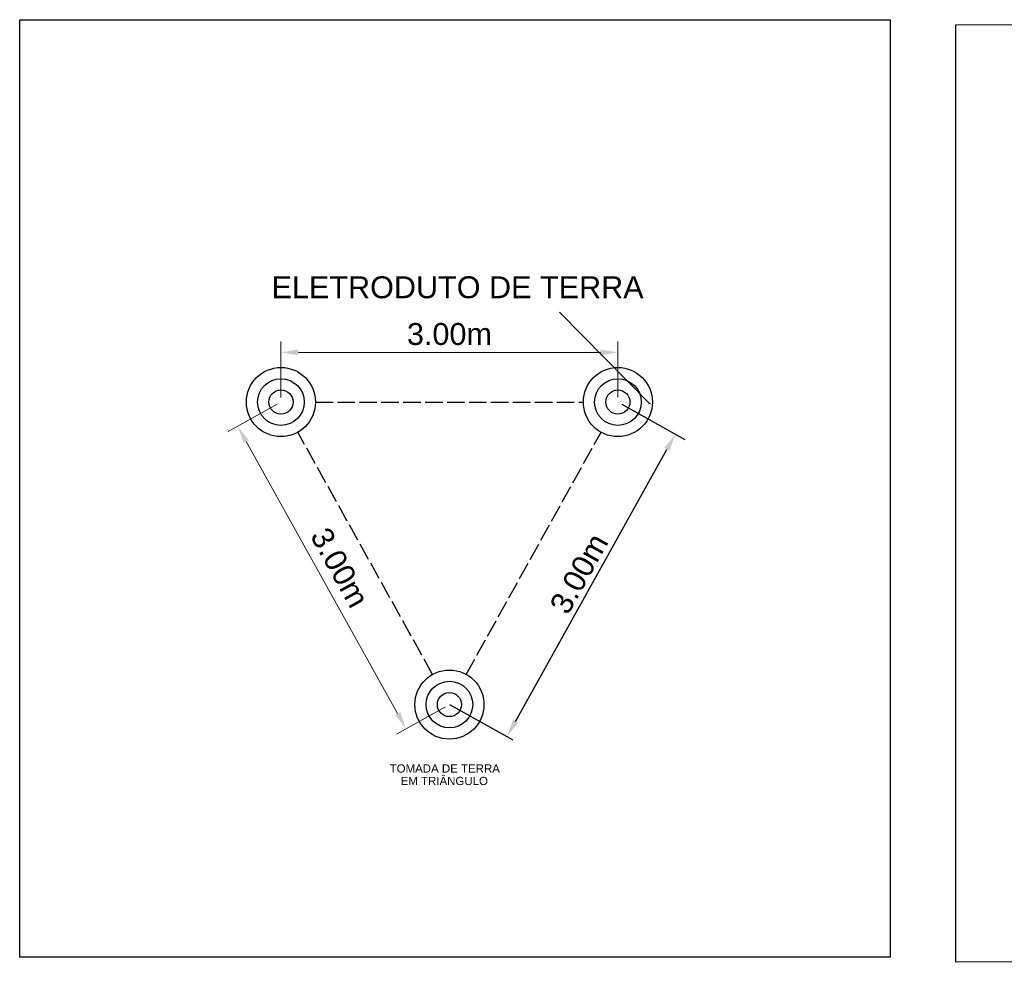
# Model space of a CAD drawing. Header units: metres. Extents: x 2092 to 2374, y -368 to -200.
# Tile 5 of 20: x 2233 to 2283, y -368 to -320. Entities that reach past the tile are written whole.
import ezdxf

# ---------------------------------------------------------------- set-up
doc = ezdxf.new("R2010")
doc.units = ezdxf.units.M
doc.header["$LTSCALE"] = 0.3
doc.linetypes.add('ACAD_ISO02W100', pattern=[15, 12, -3])
doc.layers.get('0').update_dxf_attribs({"color": 251})
doc.layers.add('0 - PAREDE', color=5, linetype='Continuous', lineweight=40)
doc.layers.add('0.2', color=2, linetype='Continuous', lineweight=20)
for name, color, linetype in [('03', 2, 'Continuous'), ('LINHAS', 2, 'Continuous'), ('VISTA2', 80, 'Continuous')]:
    doc.layers.add(name, color=color, linetype=linetype)
doc.styles.add('ARIAL', font='arial.ttf', dxfattribs={"height": 0.25})
doc.dimstyles.new('ISO-25', dxfattribs={"dimtxt": 0.1, "dimasz": 0.1, "dimexe": 0.1, "dimexo": 0.1, "dimgap": 0.1, "dimtad": 1, "dimtxsty": 'Standard', "dimblk": 'ARCHTICK', "dimcen": 0.1, "dimadec": 0, "dimazin": 0, "dimtfac": 1, "dimtmove": 0, "dimatfit": 3, "dimldrblk": 'ARCHTICK', "dimfxl": 0, "dimarcsym": 0})

# ---------------------------------------------------------------- blocks, each defined once
blk = doc.blocks.new('_ArchTick')
at = {"layer": '0 - PAREDE', "color": 0, "const_width": 0.15}
blk.add_lwpolyline([(-0.5, -0.5), (0.5, 0.5)], dxfattribs=at)

msp = doc.modelspace()

# ---------------------------------------------------------------- linework, layer by layer
at = {"color": 1}
for points in [[(2232.614, -320.059), (2277.261, -320.059), (2277.261, -368.117), (2232.614, -368.117)], [(2280.63, -320.325), (2323.735, -320.107), (2323.735, -368.165), (2280.63, -368.383)]]:
    msp.add_lwpolyline(points, close=True, dxfattribs=at)
at = {"layer": '0.2', "color": 4, "linetype": 'Continuous', "ltscale": 0.02}
for p, q in [((2246.015, -339.436), (2246.015, -336.555)), ((2263.296, -339.436), (2263.296, -336.555)), ((2246.913, -337.116), (2262.398, -337.116)), ((2245.819, -339.77), (2243.302, -341.172)), ((2244.23, -341.683), (2251.996, -355.624)), ((2254.459, -355.28), (2251.943, -356.682))]:
    msp.add_line(p, q, dxfattribs=at)
for points in [[(2246.913, -336.967), (2246.913, -337.266), (2246.015, -337.116)], [(2262.398, -336.967), (2262.398, -337.266), (2263.296, -337.116)], [(2244.361, -341.61), (2244.099, -341.756), (2243.793, -340.899)], [(2252.127, -355.551), (2251.865, -355.697), (2252.433, -356.409)]]:
    msp.add_solid(points, dxfattribs=at)
at = {"layer": '03', "color": 4, "linetype": 'Continuous', "ltscale": 0.02}
for p, q in [((2263.492, -339.77), (2266.738, -341.578)), ((2258.044, -356.03), (2265.81, -342.089)), ((2254.656, -355.171), (2257.901, -356.979))]:
    msp.add_line(p, q, dxfattribs=at)
for points in [[(2265.679, -342.016), (2265.941, -342.162), (2266.247, -341.305)], [(2257.913, -355.957), (2258.175, -356.103), (2257.607, -356.815)]]:
    msp.add_solid(points, dxfattribs=at)
at = {"layer": 'LINHAS', "linetype": 'Continuous', "ltscale": 0.02}
for centre, radius in [((2246.015, -339.66), 1.771), ((2263.296, -339.66), 1.771), ((2246.015, -339.66), 1.195), ((2263.296, -339.66), 1.195), ((2246.015, -339.66), 0.619), ((2263.296, -339.66), 0.619), ((2254.656, -355.171), 1.771), ((2254.656, -355.171), 1.195), ((2254.656, -355.171), 0.619)]:
    msp.add_circle(centre, radius, dxfattribs=at)
at = {"layer": 'VISTA2', "linetype": 'ACAD_ISO02W100', "ltscale": 0.25}
for p, q in [((2247.786, -339.66), (2261.525, -339.66)), ((2247.786, -339.66), (2261.525, -339.66)), ((2253.794, -353.624), (2246.877, -341.207)), ((2255.517, -353.624), (2262.434, -341.207))]:
    msp.add_line(p, q, dxfattribs=at)

# ---------------------------------------------------------------- texts
at = {"layer": '0.2', "color": 2, "linetype": 'Continuous', "ltscale": 0.02, "insert": (2249.03, -348.15), "char_height": 1.1229, "attachment_point": 5, "rotation": 299.1214, "style": 'ARIAL'}
msp.add_mtext('3.00m', dxfattribs=at)
at = {"layer": '03', "color": 2, "linetype": 'Continuous', "ltscale": 0.02, "insert": (2261.303, -348.457), "char_height": 1.1229, "attachment_point": 5, "rotation": 60.8786, "style": 'ARIAL'}
msp.add_mtext('3.00m', dxfattribs=at)
at = {"layer": 'VISTA2', "linetype": 'Continuous', "ltscale": 0.02, "style": 'ARIAL'}
for s, height, p in [('ELETRODUTO DE TERRA', 1.12288, (2245.532, -334.338)), ('TOMADA DE TERRA', 0.42108, (2251.59, -358.657)), ('EM TRIÂNGULO', 0.42108, (2252.154, -359.297))]:
    msp.add_text(s, height=height, dxfattribs=at).set_placement(p)
at = {"layer": 'VISTA2', "linetype": 'Continuous', "ltscale": 0.02, "insert": (2254.656, -336.18), "char_height": 1.1229, "attachment_point": 5, "style": 'ARIAL'}
msp.add_mtext('3.00m', dxfattribs=at)

# ---------------------------------------------------------------- leaders
at = {"layer": 'VISTA2', "linetype": 'Continuous', "ltscale": 0.02}
msp.add_leader([(2264.929, -339.751), (2260.297, -335.048)], dimstyle='ISO-25', override={"dimgap": 0.02, "dimtad": 0}, dxfattribs=at)

doc.saveas('drawing.dxf')
